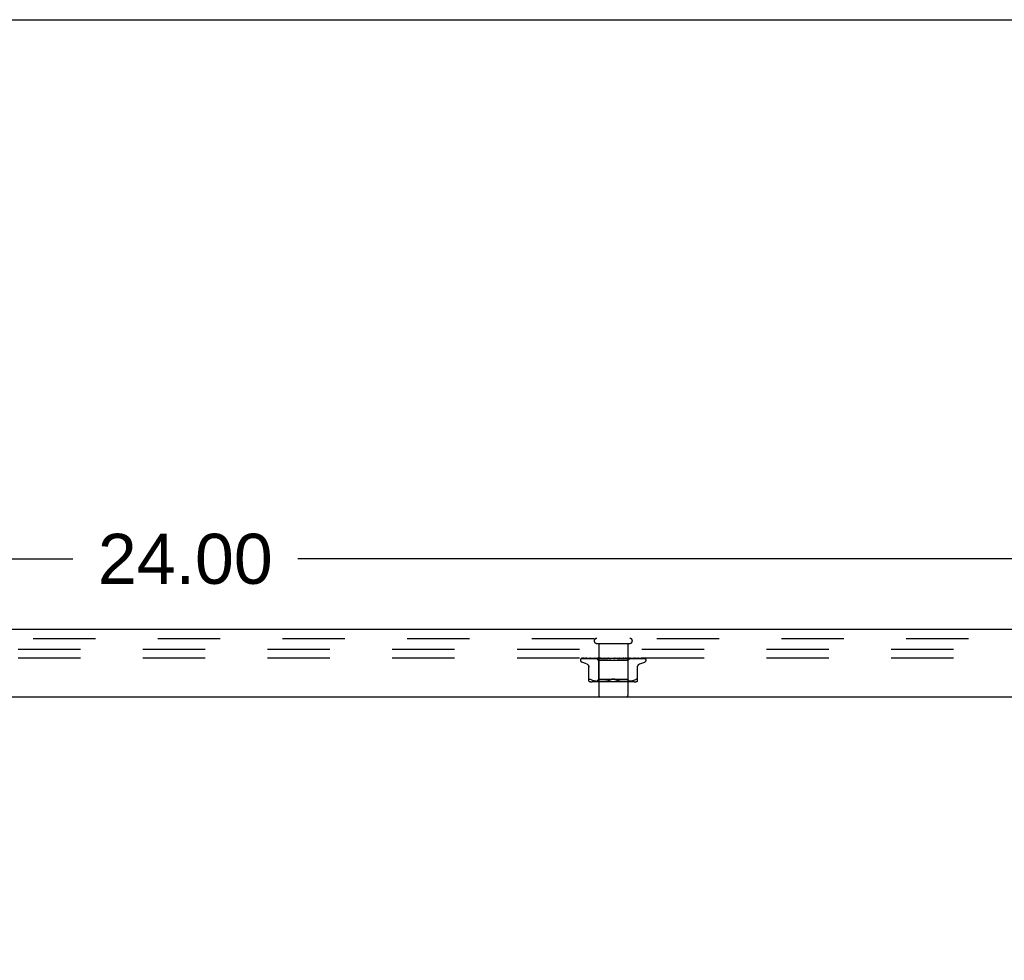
# Model space of a CAD drawing. Header units: inches. Extents: x 0 to 97.1, y 0 to 62.9.
# Tile 55 of 56: x 80.3 to 88.7, y 54.8 to 62.9. Entities that reach past the tile are written whole.
import ezdxf

# ---------------------------------------------------------------- set-up
doc = ezdxf.new("R2010")
doc.units = ezdxf.units.IN
doc.header["$LTSCALE"] = 5.342857
doc.header["$MEASUREMENT"] = 0
doc.linetypes.add('HIDDEN', pattern=[0.2, 0.1, -0.1])
doc.layers.get('0').update_dxf_attribs({"linetype": 'CONTINUOUS'})
for name, color, linetype in [('DEFAULT_2', 8, 'HIDDEN'), ('DIMENSIONS', 7, 'CONTINUOUS'), ('FRONT_COVER', 7, 'CONTINUOUS')]:
    doc.layers.add(name, color=color, linetype=linetype)
doc.styles.get("Standard").update_dxf_attribs({"font": 'arial.ttf'})
doc.dimstyles.new('DIMSTYLE_1', dxfattribs={"dimtxt": 0.428571, "dimasz": 0.571429, "dimexe": 0.09, "dimexo": 0.07, "dimgap": 0.0375, "dimtad": 0, "dimtih": 1, "dimtoh": 1, "dimzin": 4, "dimdsep": 46, "dimtxsty": 'Standard', "dimblk": '_FILLED', "dimblk1": '_FILLED', "dimblk2": '_FILLED', "dimcen": 0.09, "dimadec": 3, "dimazin": 1, "dimtfac": 1, "dimtdec": 3, "dimtofl": 0, "dimtmove": 0, "dimatfit": 3, "dimldrblk": '_FILLED', "dimfxl": 0, "dimtolj": 1, "dimtzin": 4, "dimarcsym": 0})

# ---------------------------------------------------------------- blocks, each defined once
blk = doc.blocks.new('_FILLED')
at = {"color": 0, "linetype": 'ByBlock'}
blk.add_solid([(0, 0), (-1, 0.2), (-1, -0.2)], dxfattribs=at)
blk = doc.blocks.new('*D1')
at = {"layer": 'DIMENSIONS', "color": 2, "linetype": 'Continuous'}
for p, q in [((69.6902, 57.7215), (69.6902, 58.7552)), ((93.6902, 57.7215), (93.6902, 58.7552)), ((69.6902, 58.2409), (80.7271, 58.2409)), ((93.6902, 58.2409), (82.6533, 58.2409))]:
    blk.add_line(p, q, dxfattribs=at)
at = {"layer": 'DIMENSIONS', "color": 2, "linetype": 'Continuous', "xscale": 0.5714285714, "yscale": 0.5714285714, "zscale": 0.5714285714, "rotation": 180}
blk.add_blockref('_FILLED', (69.6902, 58.2409), dxfattribs=at)
at = {"layer": 'DIMENSIONS', "color": 2, "linetype": 'Continuous', "xscale": 0.5714285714, "yscale": 0.5714285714, "zscale": 0.5714285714}
blk.add_blockref('_FILLED', (93.6902, 58.2409), dxfattribs=at)
at = {"layer": 'DIMENSIONS', "color": 2, "linetype": 'Continuous', "insert": (81.6902, 58.4552), "char_height": 0.42857, "width": 1.49761, "attachment_point": 2, "line_spacing_factor": 0.9}
blk.add_mtext('24.00', dxfattribs=at)
blk = doc.blocks.new('*D11')
at = {"layer": 'DIMENSIONS', "color": 2, "linetype": 'Continuous'}
for p, q in [((94.0152, 57.4645), (95.2337, 57.4645)), ((94.7194, 57.4645), (94.7194, 55.268)), ((94.7194, 52.2145), (94.7194, 54.4109)), ((82.0902, 52.2145), (95.2337, 52.2145))]:
    blk.add_line(p, q, dxfattribs=at)
at = {"layer": 'DIMENSIONS', "color": 2, "linetype": 'Continuous', "xscale": 0.5714285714, "yscale": 0.5714285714, "zscale": 0.5714285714}
for p, rotation in [((94.7194, 57.4645), 90), ((94.7194, 52.2145), 270)]:
    blk.add_blockref('_FILLED', p, dxfattribs=dict(at, rotation=rotation))
at = {"layer": 'DIMENSIONS', "color": 2, "linetype": 'Continuous', "insert": (94.7194, 55.0537), "char_height": 0.42857, "width": 1.164631, "attachment_point": 2, "line_spacing_factor": 0.9}
blk.add_mtext('5.25', dxfattribs=at)

msp = doc.modelspace()

# ---------------------------------------------------------------- linework, layer by layer
at = {"color": 7, "linetype": 'Continuous'}
msp.add_line((0, 62.857143), (97.142857, 62.857143), dxfattribs=at)
at = {"layer": 'DEFAULT_2', "color": 8, "linetype": 'HIDDEN'}
for p, q in [((93.615219, 57.464453), (69.765219, 57.464453)), ((93.615219, 57.389453), (69.765219, 57.389453))]:
    msp.add_line(p, q, dxfattribs=at)
at = {"layer": 'FRONT_COVER', "color": 3, "linetype": 'Continuous'}
for p, q in [((93.680219, 57.634453), (69.700219, 57.634453)), ((69.570219, 57.059453), (93.810219, 57.059453))]:
    msp.add_line(p, q, dxfattribs=at)
at = {"layer": 'FRONT_COVER', "color": 8, "linetype": 'HIDDEN'}
for p, q in [((69.700219, 57.559453), (93.680219, 57.559453)), ((85.214886, 57.516453), (85.498886, 57.516453)), ((85.232886, 57.516453), (85.232886, 57.069453)), ((85.480886, 57.516453), (85.480886, 57.069453)), ((85.075636, 57.372956), (85.075636, 57.373786)), ((85.085255, 57.38681), (85.131796, 57.387484)), ((85.086678, 57.389453), (85.361226, 57.389453)), ((85.096255, 57.38681), (85.14032, 57.387485)), ((85.112739, 57.386771), (85.113202, 57.386811)), ((85.113197, 57.38681), (85.229515, 57.388667)), ((85.116085, 57.38681), (85.135922, 57.387141)), ((85.131413, 57.387484), (85.19612, 57.388412)), ((85.135922, 57.387141), (85.195472, 57.388119)), ((85.14032, 57.387485), (85.202056, 57.388412)), ((85.140641, 57.386805), (85.140735, 57.386811)), ((85.140731, 57.38681), (85.243989, 57.388667)), ((85.144855, 57.386873), (85.144577, 57.38681)), ((85.144628, 57.38681), (85.197713, 57.387811)), ((85.162984, 57.389453), (85.157324, 57.388833)), ((85.176091, 57.386811), (85.262806, 57.388667)), ((85.176226, 57.38682), (85.176095, 57.386811)), ((85.183385, 57.38759), (85.176234, 57.386821)), ((85.180857, 57.386811), (85.224683, 57.387811)), ((85.191572, 57.388438), (85.183385, 57.38759)), ((85.196002, 57.388412), (85.214046, 57.388666)), ((85.19612, 57.388412), (85.214098, 57.388666)), ((85.197713, 57.387811), (85.244326, 57.388667)), ((85.201705, 57.388412), (85.219316, 57.388667)), ((85.212635, 57.389453), (85.231636, 57.370452)), ((85.214098, 57.388666), (85.214022, 57.38869)), ((85.214046, 57.388666), (85.214073, 57.38869)), ((85.218008, 57.386812), (85.285045, 57.388668)), ((85.218262, 57.386828), (85.218012, 57.386812)), ((85.230797, 57.388027), (85.218269, 57.386828)), ((85.219317, 57.388666), (85.219135, 57.38869)), ((85.219164, 57.388666), (85.219286, 57.38869)), ((85.223477, 57.386812), (85.256458, 57.387812)), ((85.224683, 57.387811), (85.263219, 57.388667)), ((85.229515, 57.388666), (85.229226, 57.38869)), ((85.229266, 57.388666), (85.229472, 57.38869)), ((85.239615, 57.388845), (85.230797, 57.388027)), ((85.231636, 57.370452), (85.231636, 57.207429)), ((85.482136, 57.370452), (85.231636, 57.370452)), ((85.238068, 57.389453), (85.243931, 57.38869)), ((85.246345, 57.389453), (85.239615, 57.388845)), ((85.244326, 57.388666), (85.243931, 57.38869)), ((85.243989, 57.388666), (85.244263, 57.38869)), ((85.249382, 57.389453), (85.244263, 57.38869)), ((85.255696, 57.389453), (85.262718, 57.38869)), ((85.256458, 57.387812), (85.285523, 57.388668)), ((85.263219, 57.388667), (85.262718, 57.38869)), ((85.262805, 57.388668), (85.263125, 57.38869)), ((85.269527, 57.389453), (85.263125, 57.38869)), ((85.265257, 57.386832), (85.264993, 57.386815)), ((85.264997, 57.386815), (85.309932, 57.388671)), ((85.265285, 57.386834), (85.279073, 57.38807)), ((85.270989, 57.386817), (85.285034, 57.387491)), ((85.276981, 57.389453), (85.284909, 57.38869)), ((85.279073, 57.38807), (85.284839, 57.388581)), ((85.284839, 57.388581), (85.287788, 57.388841)), ((85.285151, 57.388672), (85.284909, 57.38869)), ((85.285034, 57.387491), (85.298543, 57.388125)), ((85.285045, 57.388668), (85.285375, 57.38869)), ((85.285523, 57.388669), (85.285151, 57.388672)), ((85.29283, 57.389453), (85.285375, 57.38869)), ((85.287788, 57.388841), (85.291989, 57.389209)), ((85.291989, 57.389209), (85.294798, 57.389453)), ((85.298543, 57.388125), (85.310469, 57.388672)), ((85.301153, 57.389453), (85.309702, 57.38869)), ((85.310469, 57.388672), (85.309702, 57.38869)), ((85.309932, 57.388671), (85.31021, 57.38869)), ((85.318448, 57.389453), (85.31021, 57.38869)), ((85.315518, 57.386834), (85.345456, 57.389453)), ((85.321989, 57.386859), (85.327387, 57.387527)), ((85.32734, 57.389453), (85.336199, 57.38869)), ((85.327387, 57.387527), (85.332674, 57.388159)), ((85.332674, 57.388159), (85.337416, 57.388704)), ((85.354595, 57.389453), (85.363445, 57.38869)), ((85.360414, 57.389453), (85.36079, 57.389259)), ((85.362215, 57.388669), (85.362095, 57.388779)), ((85.362187, 57.388691), (85.362224, 57.388661)), ((85.362299, 57.388593), (85.362215, 57.388669)), ((85.362347, 57.388551), (85.362299, 57.388593)), ((85.362461, 57.388452), (85.362401, 57.388504)), ((85.363165, 57.387914), (85.363181, 57.387903)), ((85.372876, 57.389453), (85.363982, 57.38869)), ((85.367081, 57.389453), (85.626923, 57.389453)), ((85.381933, 57.389453), (85.390453, 57.38869)), ((85.390071, 57.388678), (85.398438, 57.388133)), ((85.39065, 57.388675), (85.390453, 57.38869)), ((85.39065, 57.388675), (85.423871, 57.386819)), ((85.399719, 57.389453), (85.390976, 57.38869)), ((85.423672, 57.386834), (85.393812, 57.389453)), ((85.398438, 57.388133), (85.407885, 57.387498)), ((85.407885, 57.387498), (85.417668, 57.386825)), ((85.408365, 57.389453), (85.416248, 57.38869)), ((85.416056, 57.388669), (85.416737, 57.38869)), ((85.416057, 57.38867), (85.439969, 57.387814)), ((85.416564, 57.388669), (85.416248, 57.38869)), ((85.416564, 57.388669), (85.472804, 57.386813)), ((85.425013, 57.389453), (85.416737, 57.38869)), ((85.423881, 57.386819), (85.423681, 57.386833)), ((85.432937, 57.389453), (85.439898, 57.38869)), ((85.43978, 57.388667), (85.440336, 57.38869)), ((85.439781, 57.388668), (85.473735, 57.387812)), ((85.440227, 57.388667), (85.439898, 57.38869)), ((85.439969, 57.387814), (85.467052, 57.386814)), ((85.440228, 57.388668), (85.517453, 57.386811)), ((85.447845, 57.389453), (85.440336, 57.38869)), ((85.454941, 57.388444), (85.443595, 57.389453)), ((85.45476, 57.389453), (85.460547, 57.38869)), ((85.472526, 57.386831), (85.454941, 57.388444)), ((85.46047, 57.388667), (85.460918, 57.38869)), ((85.460471, 57.388667), (85.503239, 57.387811)), ((85.460847, 57.388667), (85.460547, 57.38869)), ((85.460847, 57.388667), (85.556266, 57.38681)), ((85.46739, 57.389453), (85.460918, 57.38869)), ((85.472813, 57.386813), (85.472531, 57.38683)), ((85.473046, 57.389453), (85.47745, 57.38869)), ((85.473735, 57.387812), (85.512313, 57.386811)), ((85.477398, 57.388666), (85.477741, 57.38869)), ((85.477399, 57.388667), (85.527434, 57.387811)), ((85.477692, 57.388666), (85.47745, 57.38869)), ((85.477693, 57.388667), (85.587855, 57.38681)), ((85.482941, 57.389453), (85.477741, 57.38869)), ((85.500377, 57.388693), (85.482136, 57.370452)), ((85.482136, 57.370452), (85.482136, 57.207429)), ((85.489959, 57.388666), (85.490195, 57.38869)), ((85.48996, 57.388667), (85.52637, 57.388119)), ((85.490161, 57.388666), (85.489995, 57.38869)), ((85.496799, 57.388843), (85.490262, 57.389453)), ((85.505286, 57.388024), (85.496799, 57.388843)), ((85.497703, 57.388666), (85.497831, 57.38869)), ((85.497703, 57.388666), (85.515638, 57.388412)), ((85.497805, 57.388666), (85.49773, 57.38869)), ((85.501098, 57.389453), (85.50035, 57.388666)), ((85.50035, 57.388666), (85.539046, 57.388119)), ((85.500356, 57.388672), (85.500373, 57.38869)), ((85.503239, 57.387811), (85.551915, 57.38681)), ((85.517239, 57.386825), (85.505286, 57.388024)), ((85.506626, 57.388412), (85.525599, 57.388119)), ((85.517449, 57.386812), (85.517246, 57.386825)), ((85.52637, 57.388119), (85.546568, 57.38781)), ((85.527434, 57.387811), (85.584447, 57.38681)), ((85.539046, 57.388119), (85.606841, 57.387141)), ((85.546568, 57.38781), (85.611085, 57.38681)), ((85.55622, 57.386815), (85.54958, 57.387585)), ((85.556261, 57.386811), (85.556229, 57.386814)), ((85.556649, 57.38781), (85.578719, 57.387484)), ((85.578719, 57.387484), (85.623927, 57.38681)), ((85.588097, 57.386792), (85.582644, 57.387566)), ((85.584449, 57.386811), (85.584678, 57.386793)), ((85.58785, 57.386811), (85.587962, 57.386806)), ((85.587962, 57.386806), (85.588106, 57.386792)), ((85.633621, 57.385135), (85.633566, 57.385188)), ((85.638136, 57.372956), (85.638136, 57.373786)), ((85.128894, 57.341902), (85.086602, 57.357295)), ((85.148552, 57.192945), (85.148552, 57.322167)), ((85.565219, 57.192945), (85.565219, 57.322167)), ((85.584878, 57.341902), (85.62717, 57.357295)), ((85.160377, 57.209626), (85.157938, 57.210598)), ((85.160377, 57.209626), (85.163136, 57.208364)), ((85.171598, 57.204758), (85.163136, 57.208364)), ((85.171568, 57.204768), (85.180458, 57.201693)), ((85.18041, 57.201708), (85.189815, 57.199184)), ((85.189763, 57.199197), (85.199371, 57.197182)), ((85.19932, 57.197191), (85.208907, 57.19567)), ((85.208857, 57.195677), (85.218277, 57.194566)), ((85.231636, 57.207429), (85.211636, 57.187429)), ((85.218221, 57.194572), (85.227204, 57.193802)), ((85.482136, 57.207429), (85.231636, 57.207429)), ((85.278251, 57.193807), (85.287544, 57.194605)), ((85.287363, 57.194587), (85.296857, 57.195713)), ((85.296703, 57.195692), (85.306248, 57.197215)), ((85.306128, 57.197193), (85.315629, 57.199178)), ((85.315545, 57.199159), (85.324852, 57.201654)), ((85.324804, 57.20164), (85.333722, 57.204725)), ((85.333701, 57.204717), (85.342303, 57.208364)), ((85.380071, 57.204717), (85.371469, 57.208364)), ((85.388919, 57.201654), (85.398226, 57.199159)), ((85.398143, 57.199178), (85.407644, 57.197193)), ((85.407523, 57.197215), (85.417068, 57.195692)), ((85.416914, 57.195713), (85.426408, 57.194587)), ((85.426228, 57.194605), (85.435521, 57.193807)), ((85.482136, 57.207429), (85.502136, 57.187429)), ((85.486568, 57.193802), (85.495551, 57.194572)), ((85.495495, 57.194566), (85.504914, 57.195677)), ((85.504864, 57.19567), (85.514452, 57.197191)), ((85.514401, 57.197182), (85.524009, 57.199197)), ((85.523956, 57.199184), (85.533362, 57.201708)), ((85.533314, 57.201693), (85.542204, 57.204768)), ((85.542174, 57.204758), (85.550636, 57.208364)), ((85.536478, 57.187429), (85.177293, 57.187429)), ((85.227121, 57.193807), (85.235854, 57.193318)), ((85.235739, 57.193324), (85.244235, 57.193033)), ((85.244091, 57.193036), (85.252547, 57.19295)), ((85.252376, 57.19295), (85.260973, 57.19303)), ((85.260783, 57.193026), (85.26956, 57.193317)), ((85.269361, 57.193309), (85.278446, 57.193821)), ((85.435325, 57.193821), (85.444411, 57.193309)), ((85.444212, 57.193317), (85.452988, 57.193026)), ((85.452799, 57.19303), (85.461395, 57.19295)), ((85.461225, 57.19295), (85.469681, 57.193036)), ((85.469536, 57.193033), (85.478033, 57.193324)), ((85.477918, 57.193318), (85.48665, 57.193807))]:
    msp.add_line(p, q, dxfattribs=at)
for points in [[(85.082528, 57.386119), (85.08286, 57.386283), (85.083381, 57.386488), (85.083975, 57.386657), (85.084618, 57.386768), (85.085259, 57.38681)], [(85.09233, 57.389453), (85.090706, 57.389073), (85.089074, 57.388637), (85.087537, 57.388172), (85.086084, 57.387678), (85.084709, 57.387146), (85.08341, 57.386566), (85.082534, 57.386122)], [(85.083024, 57.386053), (85.082989, 57.386027), (85.082932, 57.385987), (85.082975, 57.386015), (85.083128, 57.386106), (85.083401, 57.386247), (85.083782, 57.386412), (85.084262, 57.386574), (85.084816, 57.386707), (85.085417, 57.386789), (85.085856, 57.38681)], [(85.089113, 57.389453), (85.088891, 57.389373), (85.088217, 57.389111), (85.087573, 57.388831), (85.086959, 57.388539), (85.086378, 57.388237), (85.08583, 57.387932), (85.085318, 57.387628), (85.084841, 57.387328), (85.084404, 57.38704), (85.084008, 57.386766), (85.083661, 57.386519), (85.083024, 57.386053)], [(85.086673, 57.389453), (85.085704, 57.389083), (85.084832, 57.388686), (85.084696, 57.388618)], [(85.093359, 57.386667), (85.093567, 57.386714), (85.094049, 57.386786), (85.094485, 57.386811)], [(85.107245, 57.389453), (85.105518, 57.389173), (85.103231, 57.388774), (85.101009, 57.388356), (85.098854, 57.387923), (85.096765, 57.387473), (85.094749, 57.387007), (85.093363, 57.386666)], [(85.09448, 57.38681), (85.160991, 57.38781), (85.18182, 57.388119)], [(85.095068, 57.386682), (85.094998, 57.386645), (85.094856, 57.386574), (85.094828, 57.386561), (85.094925, 57.386598), (85.09516, 57.386669), (85.095521, 57.386746), (85.095993, 57.3868), (85.096256, 57.386811)], [(85.095564, 57.386953), (85.095237, 57.386773), (85.095068, 57.386682)], [(85.100821, 57.389453), (85.100567, 57.389364), (85.099888, 57.389108), (85.099234, 57.388836), (85.098609, 57.388554), (85.098011, 57.388267), (85.097445, 57.38798), (85.096911, 57.387698), (85.096415, 57.387427), (85.095564, 57.386953)], [(85.131064, 57.389453), (85.129121, 57.389206), (85.126187, 57.388816), (85.123275, 57.388408), (85.120392, 57.387986), (85.117538, 57.38755), (85.114721, 57.387099), (85.112746, 57.386771)], [(85.115712, 57.386803), (85.115634, 57.386776), (85.115576, 57.386757), (85.115645, 57.386772), (85.11585, 57.386799), (85.116082, 57.386811)], [(85.117008, 57.387387), (85.116523, 57.387156), (85.116121, 57.386972), (85.115818, 57.386844), (85.115712, 57.386803)], [(85.12171, 57.389453), (85.121194, 57.389269), (85.120382, 57.388952), (85.119609, 57.388621), (85.118878, 57.388288), (85.118195, 57.387964), (85.117008, 57.387387)], [(85.157324, 57.388833), (85.153802, 57.388429), (85.150268, 57.38801), (85.146722, 57.387577), (85.14065, 57.386806)], [(85.151025, 57.389453), (85.150377, 57.389214), (85.1495, 57.38886), (85.148674, 57.3885), (85.147909, 57.388154), (85.147194, 57.387826), (85.146529, 57.387526), (85.145928, 57.387266), (85.145399, 57.387055), (85.144982, 57.386911), (85.144855, 57.386873)], [(85.184241, 57.387953), (85.183556, 57.38765), (85.182911, 57.387381), (85.182313, 57.387156), (85.18179, 57.386987), (85.181361, 57.386879), (85.181046, 57.386827), (85.180855, 57.386811)], [(85.1877, 57.389453), (85.187244, 57.389278), (85.186455, 57.38895), (85.185691, 57.388613), (85.184241, 57.387953)], [(85.201877, 57.389453), (85.199529, 57.389228), (85.191572, 57.388438)], [(85.212707, 57.389453), (85.212987, 57.389261), (85.213299, 57.38907), (85.213644, 57.388879), (85.214022, 57.38869)], [(85.213009, 57.389453), (85.213323, 57.389179), (85.213583, 57.388964), (85.213792, 57.388804), (85.213945, 57.388704), (85.214038, 57.388666), (85.214046, 57.388666)], [(85.213644, 57.389453), (85.21385, 57.389179), (85.214, 57.388964), (85.214093, 57.388804), (85.214128, 57.388704), (85.214104, 57.388666), (85.214098, 57.388666)], [(85.214447, 57.389453), (85.214303, 57.389261), (85.214193, 57.38907), (85.214116, 57.388879), (85.214073, 57.38869)], [(85.216179, 57.389453), (85.216871, 57.389261), (85.217595, 57.38907), (85.218349, 57.388879), (85.219135, 57.38869)], [(85.217575, 57.389453), (85.217984, 57.389179), (85.218346, 57.388964), (85.218663, 57.388804), (85.218928, 57.388704), (85.219135, 57.388666), (85.219164, 57.388666)], [(85.221335, 57.389453), (85.220773, 57.389261), (85.220244, 57.38907), (85.219748, 57.388879), (85.219286, 57.38869)], [(85.219455, 57.389453), (85.219547, 57.389179), (85.219581, 57.388964), (85.219554, 57.388804), (85.21947, 57.388704), (85.219317, 57.388666)], [(85.228835, 57.388753), (85.227355, 57.388045), (85.226624, 57.387713), (85.225906, 57.387414), (85.225224, 57.387167), (85.224594, 57.386983), (85.224044, 57.386869), (85.223595, 57.386819), (85.223468, 57.386813)], [(85.224735, 57.389453), (85.225816, 57.389261), (85.226925, 57.38907), (85.228061, 57.388879), (85.229226, 57.38869)], [(85.227175, 57.389453), (85.227666, 57.389179), (85.228116, 57.388964), (85.22853, 57.388804), (85.228898, 57.388704), (85.229211, 57.388666), (85.229266, 57.388666)], [(85.230394, 57.389453), (85.229585, 57.389103), (85.228835, 57.388753)], [(85.233122, 57.389453), (85.232162, 57.389261), (85.231233, 57.38907), (85.230337, 57.388879), (85.229472, 57.38869)], [(85.230234, 57.389453), (85.230208, 57.389179), (85.230124, 57.388964), (85.229979, 57.388804), (85.229779, 57.388704), (85.229515, 57.388666)], [(85.241464, 57.389453), (85.242018, 57.389179), (85.24254, 57.388964), (85.243036, 57.388804), (85.243493, 57.388704), (85.243901, 57.388666), (85.243989, 57.388666)], [(85.24559, 57.389453), (85.245447, 57.389179), (85.245249, 57.388964), (85.244991, 57.388804), (85.244683, 57.388704), (85.244326, 57.388666)], [(85.259924, 57.389453), (85.260526, 57.389178), (85.261101, 57.388962), (85.261654, 57.388804), (85.262178, 57.388706), (85.262667, 57.388667), (85.262805, 57.388668)], [(85.264969, 57.389453), (85.264714, 57.389179), (85.264408, 57.388964), (85.264047, 57.388804), (85.263641, 57.388704), (85.263219, 57.388667)], [(85.277531, 57.389453), (85.277354, 57.389368), (85.276749, 57.389061), (85.276155, 57.388744), (85.275558, 57.38842), (85.274945, 57.388097), (85.274306, 57.38778), (85.273636, 57.387482), (85.272947, 57.387221), (85.272244, 57.387011), (85.271571, 57.386876), (85.270971, 57.386817)], [(85.281889, 57.389453), (85.282508, 57.389179), (85.283116, 57.388964), (85.283719, 57.388804), (85.284303, 57.388704), (85.284853, 57.388666), (85.285045, 57.388668)], [(85.28767, 57.389453), (85.287342, 57.389198), (85.286975, 57.388993), (85.286566, 57.388835), (85.286123, 57.388728), (85.285652, 57.388674), (85.285523, 57.388669)], [(85.306565, 57.389453), (85.307183, 57.389179), (85.307801, 57.388964), (85.308426, 57.388804), (85.309042, 57.388704), (85.309635, 57.388666), (85.309932, 57.388671)], [(85.312872, 57.389453), (85.312425, 57.389179), (85.311942, 57.388964), (85.311416, 57.388804), (85.310861, 57.388704), (85.310469, 57.388672)], [(85.327313, 57.389453), (85.327155, 57.389358), (85.326771, 57.389112), (85.326405, 57.388865), (85.326031, 57.388609), (85.325639, 57.388345), (85.325218, 57.388076), (85.324752, 57.387804), (85.324227, 57.387535), (85.323645, 57.387285), (85.323002, 57.387069), (85.322334, 57.386912), (85.321903, 57.38685)], [(85.333059, 57.389453), (85.333654, 57.389179), (85.33426, 57.388964), (85.334885, 57.388804), (85.335511, 57.388704), (85.336125, 57.388666), (85.336731, 57.38869)], [(85.337416, 57.388704), (85.336813, 57.388666), (85.336199, 57.38869)], [(85.339666, 57.389453), (85.339145, 57.389179), (85.338597, 57.388964), (85.338016, 57.388804), (85.337416, 57.388704)], [(85.36079, 57.389259), (85.360965, 57.389179), (85.361537, 57.388964), (85.362138, 57.388804), (85.362753, 57.388704), (85.363365, 57.388666), (85.363982, 57.38869)], [(85.36079, 57.389259), (85.361202, 57.389058), (85.361649, 57.388826), (85.362075, 57.38859), (85.362481, 57.388351), (85.36287, 57.388108), (85.363165, 57.387914)], [(85.362095, 57.388779), (85.362039, 57.38883), (85.361954, 57.388904), (85.361843, 57.388999), (85.361697, 57.389117), (85.361527, 57.389246), (85.361348, 57.389372), (85.361226, 57.389453)], [(85.362224, 57.388661), (85.362441, 57.388471), (85.362625, 57.388316), (85.362864, 57.388128), (85.363165, 57.387914)], [(85.362687, 57.388265), (85.362604, 57.388332), (85.362529, 57.388394)], [(85.363181, 57.387903), (85.363104, 57.387955), (85.362984, 57.388039), (85.362876, 57.388119), (85.362777, 57.388194)], [(85.363181, 57.387903), (85.36351, 57.387696), (85.363918, 57.387475), (85.364385, 57.387264), (85.364906, 57.38708), (85.365476, 57.386935), (85.366073, 57.386843), (85.366665, 57.38681), (85.367251, 57.386834)], [(85.367081, 57.389453), (85.366506, 57.389179), (85.365914, 57.388964), (85.365298, 57.388804), (85.364675, 57.388704), (85.364059, 57.388666), (85.363445, 57.38869)], [(85.387642, 57.389453), (85.388128, 57.389179), (85.388646, 57.388964), (85.389202, 57.388804), (85.389782, 57.388704), (85.39007, 57.388678)], [(85.39007, 57.388678), (85.390371, 57.388666), (85.390976, 57.38869)], [(85.394129, 57.389453), (85.393519, 57.389179), (85.392904, 57.388964), (85.392276, 57.388804), (85.391652, 57.388704), (85.391046, 57.388666), (85.39065, 57.388675)], [(85.412325, 57.389026), (85.411817, 57.389314), (85.411558, 57.389453)], [(85.417708, 57.386823), (85.417562, 57.386834), (85.416925, 57.386922), (85.416259, 57.387081), (85.415596, 57.387301), (85.414971, 57.38756), (85.414382, 57.387844), (85.413835, 57.388139), (85.413319, 57.388436), (85.412325, 57.389026)], [(85.413758, 57.389453), (85.414162, 57.389179), (85.414607, 57.388964), (85.415098, 57.388804), (85.415622, 57.388704), (85.416056, 57.388669)], [(85.41983, 57.389453), (85.419209, 57.389179), (85.418592, 57.388964), (85.417976, 57.388804), (85.417373, 57.388704), (85.416799, 57.388666), (85.416564, 57.388669)], [(85.437819, 57.389453), (85.438126, 57.389179), (85.438482, 57.388964), (85.43889, 57.388804), (85.43934, 57.388704), (85.43978, 57.388667)], [(85.443256, 57.389453), (85.442645, 57.389179), (85.442051, 57.388964), (85.441467, 57.388804), (85.440907, 57.388704), (85.440386, 57.388666), (85.440227, 57.388667)], [(85.458954, 57.389453), (85.459154, 57.389179), (85.459407, 57.388964), (85.459718, 57.388804), (85.460077, 57.388704), (85.46047, 57.388667)], [(85.46292, 57.388152), (85.461568, 57.388832), (85.4609, 57.389159), (85.460257, 57.389453)], [(85.463561, 57.389453), (85.462982, 57.389179), (85.462431, 57.388964), (85.461901, 57.388804), (85.461405, 57.388704), (85.460956, 57.388666), (85.460847, 57.388667)], [(85.467064, 57.386814), (85.466954, 57.386819), (85.466403, 57.386881), (85.465756, 57.387018), (85.465051, 57.387233), (85.464335, 57.387505), (85.463618, 57.387818), (85.46292, 57.388152)], [(85.476401, 57.389453), (85.476485, 57.389179), (85.476628, 57.388964), (85.47683, 57.388804), (85.477085, 57.388704), (85.477398, 57.388666)], [(85.48001, 57.389453), (85.479485, 57.389179), (85.478996, 57.388964), (85.47854, 57.388804), (85.478125, 57.388704), (85.477764, 57.388666), (85.477692, 57.388666)], [(85.487133, 57.389453), (85.487898, 57.389261), (85.48863, 57.38907), (85.489329, 57.388879), (85.489995, 57.38869)], [(85.489528, 57.389453), (85.489494, 57.389179), (85.48952, 57.388964), (85.489606, 57.388804), (85.489748, 57.388704), (85.489959, 57.388666)], [(85.492009, 57.389453), (85.491556, 57.389179), (85.491148, 57.388964), (85.490782, 57.388804), (85.490464, 57.388704), (85.490203, 57.388666), (85.490161, 57.388666)], [(85.493935, 57.389453), (85.493044, 57.389261), (85.492124, 57.38907), (85.491174, 57.388879), (85.490195, 57.38869)], [(85.496513, 57.389453), (85.496868, 57.389261), (85.497189, 57.38907), (85.497476, 57.388879), (85.49773, 57.38869)], [(85.497861, 57.389453), (85.49771, 57.389179), (85.497619, 57.388964), (85.497585, 57.388804), (85.49761, 57.388704), (85.497703, 57.388666)], [(85.499124, 57.389453), (85.49876, 57.389179), (85.498448, 57.388964), (85.498184, 57.388804), (85.497974, 57.388704), (85.497823, 57.388666), (85.497805, 57.388666)], [(85.499977, 57.389453), (85.499488, 57.389261), (85.498968, 57.38907), (85.498416, 57.388879), (85.497831, 57.38869)], [(85.500846, 57.389453), (85.500778, 57.389261), (85.500677, 57.38907), (85.500542, 57.388879), (85.500373, 57.38869)], [(85.508795, 57.387932), (85.507205, 57.388668), (85.506384, 57.389038), (85.505538, 57.389392), (85.505384, 57.389453)], [(85.512315, 57.386812), (85.511992, 57.386838), (85.511527, 57.386921), (85.510947, 57.387078), (85.510283, 57.387307), (85.509555, 57.387598), (85.508795, 57.387932)], [(85.515403, 57.388412), (85.602809, 57.387141), (85.62512, 57.38681)], [(85.525599, 57.388119), (85.587963, 57.387141), (85.608743, 57.38681)], [(85.54958, 57.387585), (85.54573, 57.388017), (85.541913, 57.388434), (85.53813, 57.388838), (85.532131, 57.389453)], [(85.547412, 57.388569), (85.546616, 57.388915), (85.545783, 57.389254), (85.545252, 57.389453)], [(85.551917, 57.386811), (85.551915, 57.386811), (85.551828, 57.38682), (85.5516, 57.386861), (85.55124, 57.386956), (85.550763, 57.387115), (85.550194, 57.387334), (85.549566, 57.387599), (85.548887, 57.387901), (85.547412, 57.388569)], [(85.582644, 57.387566), (85.579432, 57.388001), (85.576211, 57.38842), (85.572981, 57.388826), (85.569752, 57.389215), (85.567697, 57.389453)], [(85.584651, 57.386799), (85.584613, 57.386809), (85.584416, 57.38687), (85.584089, 57.386991), (85.583646, 57.387175), (85.58311, 57.387415), (85.582512, 57.387692), (85.581848, 57.388004), (85.58112, 57.388341), (85.580333, 57.388692), (85.579487, 57.389045), (85.578596, 57.389383), (85.578398, 57.389453)], [(85.611813, 57.386734), (85.610131, 57.387066), (85.607711, 57.387522), (85.605236, 57.387963), (85.602711, 57.388389), (85.600137, 57.3888), (85.597519, 57.389193), (85.595689, 57.389453)], [(85.607605, 57.387701), (85.607015, 57.387999), (85.606384, 57.388307), (85.605718, 57.388615), (85.605018, 57.388919), (85.604289, 57.38921), (85.603614, 57.389453)], [(85.606841, 57.387141), (85.629494, 57.38681), (85.629886, 57.386789), (85.630271, 57.386745), (85.630645, 57.386679), (85.631009, 57.386591), (85.63136, 57.386484), (85.631697, 57.38636), (85.632017, 57.38622), (85.632321, 57.386068), (85.632607, 57.385904), (85.632871, 57.385735), (85.633112, 57.385563), (85.633315, 57.385404), (85.633465, 57.385277), (85.633568, 57.385185), (85.633614, 57.385142), (85.63362, 57.385136)], [(85.609546, 57.386715), (85.609591, 57.386703), (85.609654, 57.386684), (85.609584, 57.386712), (85.609373, 57.386806), (85.609047, 57.386963), (85.608633, 57.387172), (85.607605, 57.387701)], [(85.608745, 57.386811), (85.609092, 57.386791), (85.609406, 57.386746), (85.609546, 57.386715)], [(85.61108, 57.386811), (85.611542, 57.386779), (85.611814, 57.386736)], [(85.62683, 57.386518), (85.625725, 57.386883), (85.624099, 57.387376), (85.622389, 57.387847), (85.620601, 57.388297), (85.618733, 57.388728), (85.616781, 57.389138), (85.615132, 57.389453)], [(85.624784, 57.387109), (85.624305, 57.387398), (85.623782, 57.387702), (85.623215, 57.388016), (85.62261, 57.388332), (85.621968, 57.388645), (85.62129, 57.388949), (85.620579, 57.389237), (85.619987, 57.389453)], [(85.623926, 57.38681), (85.624337, 57.38679), (85.62488, 57.386716), (85.625343, 57.386607), (85.625698, 57.386489), (85.625916, 57.386399), (85.625973, 57.386372)], [(85.625973, 57.386372), (85.626006, 57.386355), (85.625973, 57.386374), (85.625823, 57.386464), (85.625559, 57.386627), (85.624784, 57.387109)], [(85.625115, 57.38681), (85.625694, 57.386773), (85.626273, 57.386676), (85.626764, 57.386541), (85.626821, 57.386522)], [(85.633793, 57.385008), (85.632949, 57.385833), (85.631822, 57.3867), (85.630673, 57.387404), (85.629492, 57.388), (85.628259, 57.388525), (85.626949, 57.388996), (85.625427, 57.389453)], [(85.633275, 57.385472), (85.633154, 57.385589), (85.633015, 57.385719), (85.632864, 57.385859), (85.632699, 57.386008), (85.632523, 57.386163), (85.632334, 57.386324), (85.632134, 57.386491), (85.631922, 57.386661), (85.631699, 57.386835), (85.631466, 57.387011), (85.631221, 57.387189), (85.630967, 57.387368), (85.630702, 57.387547), (85.630428, 57.387725), (85.630144, 57.387903), (85.62985, 57.388079), (85.629547, 57.388253), (85.629233, 57.388425), (85.62891, 57.388594), (85.628578, 57.388759), (85.628237, 57.388919), (85.627887, 57.389074), (85.627529, 57.389223), (85.627163, 57.389366), (85.626926, 57.389453)], [(85.633566, 57.385188), (85.633454, 57.385298), (85.633275, 57.385472)], [(85.129361, 57.341732), (85.131279, 57.340955), (85.134539, 57.339245), (85.137575, 57.337123), (85.140338, 57.334611), (85.142771, 57.331754), (85.144818, 57.3286), (85.146442, 57.325213), (85.147615, 57.321658), (85.148319, 57.317995), (85.148552, 57.314324)], [(85.565219, 57.314324), (85.565452, 57.317995), (85.566156, 57.321658), (85.56733, 57.325213), (85.568954, 57.3286), (85.571001, 57.331754), (85.573434, 57.334611), (85.576196, 57.337123), (85.579233, 57.339245), (85.582493, 57.340955), (85.58441, 57.341732)], [(85.15115, 57.211671), (85.15008, 57.211274), (85.149267, 57.210598), (85.148739, 57.209626), (85.148552, 57.208364)], [(85.15115, 57.211671), (85.15246, 57.211805), (85.154014, 57.211671), (85.155833, 57.211274), (85.157938, 57.210598)], [(85.342303, 57.208364), (85.343559, 57.208943), (85.344883, 57.209486), (85.34628, 57.209997), (85.347733, 57.21046), (85.349231, 57.210864), (85.350762, 57.211203), (85.352317, 57.211467), (85.353871, 57.211657), (85.355392, 57.211768), (85.356886, 57.211802)], [(85.356886, 57.211802), (85.354499, 57.211715), (85.352061, 57.21143), (85.349584, 57.210946), (85.347109, 57.21027), (85.344675, 57.20941), (85.342303, 57.208364)], [(85.356886, 57.211802), (85.358794, 57.211744), (85.360716, 57.211568), (85.362652, 57.211269), (85.364563, 57.210859), (85.366418, 57.210345), (85.3682, 57.209746), (85.369882, 57.209089), (85.371469, 57.208364)], [(85.371469, 57.208364), (85.369094, 57.209411), (85.366659, 57.210271), (85.364183, 57.210947), (85.361706, 57.211431), (85.359269, 57.211715), (85.356886, 57.211802)], [(85.371469, 57.208364), (85.38005, 57.204725), (85.388967, 57.20164)], [(85.557939, 57.211274), (85.555834, 57.210598), (85.553394, 57.209626), (85.550636, 57.208364)], [(85.557939, 57.211274), (85.559758, 57.211671), (85.561312, 57.211805), (85.562622, 57.211671), (85.563692, 57.211274)], [(85.565219, 57.208364), (85.565033, 57.209626), (85.564505, 57.210598), (85.563692, 57.211274)]]:
    msp.add_lwpolyline(points, dxfattribs=at)
for centre, radius, start, end in [((85.214886, 57.537953), 0.0215, 89.9999999, 270.0000007), ((85.498886, 57.537953), 0.0215, 269.9999993, 90.0000001), ((85.092302, 57.373786), 0.016667, 117.1487694, 180), ((85.092302, 57.372956), 0.016667, 180, 250), ((85.621469, 57.372956), 0.016667, 290, 360), ((85.621469, 57.373786), 0.016667, 0, 42.2353406), ((85.177293, 57.265007), 0.077578, 247.9239348, 270), ((85.536478, 57.265007), 0.077578, 270, 292.0760652), ((85.242886, 57.069453), 0.01, 180, 270.0000027), ((85.470886, 57.069453), 0.01, 269.9999973, 360)]:
    msp.add_arc(centre, radius, start, end, dxfattribs=at)

# ---------------------------------------------------------------- dimensions: what is measured, and where the dimension line sits
at = {"layer": 'DIMENSIONS', "color": 2, "linetype": 'Continuous'}
dim = msp.add_linear_dim(base=(93.690219, 58.240878), p1=(69.690219, 57.651453), p2=(93.690219, 57.651453), dimstyle='DIMSTYLE_1', dxfattribs=at)
dim.commit()
dim.dimension.update_dxf_attribs({"geometry": '*D1', "text_midpoint": (81.684529, 58.238488), "dimtype": 160})
dim = msp.add_linear_dim(base=(94.719433, 52.214453), p1=(93.945219, 57.464453), p2=(82.020219, 52.214453), angle=270, dimstyle='DIMSTYLE_1', dxfattribs=at)
dim.commit()
dim.dimension.update_dxf_attribs({"geometry": '*D11', "text_midpoint": (94.719672, 54.837065), "dimtype": 160})

doc.saveas('drawing.dxf')
